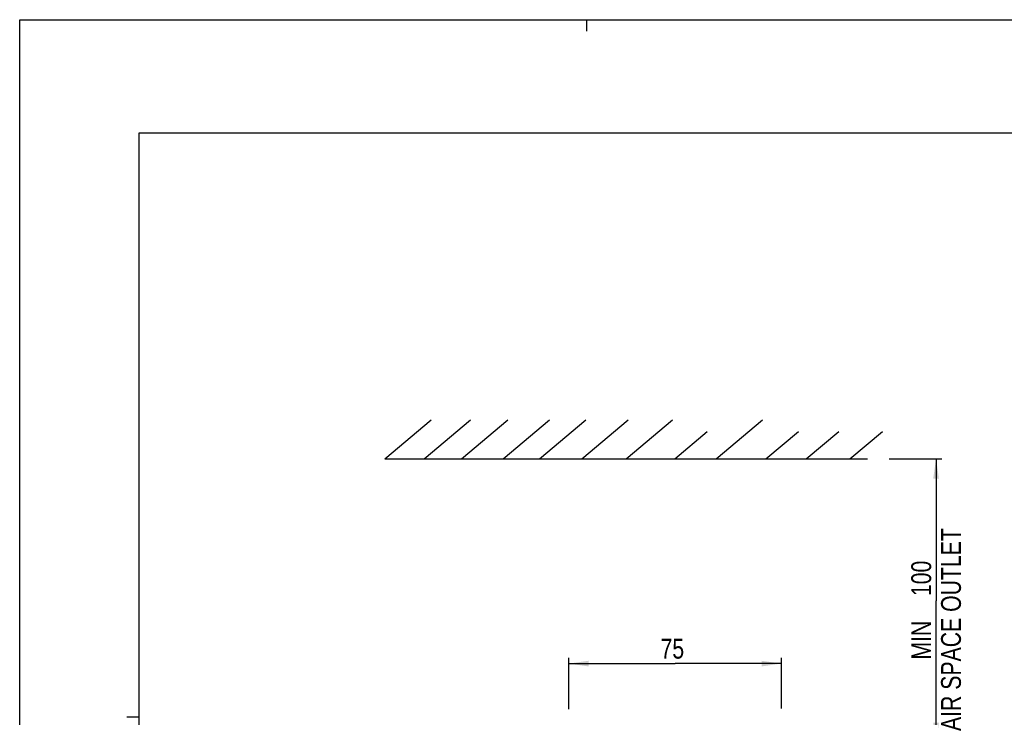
# Model space of a CAD drawing. Extents: x 0 to 594, y 0 to 420.
# Tile 6 of 25: x 0 to 174, y 297 to 420. Entities that reach past the tile are written whole.
import ezdxf

# ---------------------------------------------------------------- set-up
doc = ezdxf.new("R2010")
doc.units = 0
doc.header["$LTSCALE"] = 32.67
doc.layers.get('0').update_dxf_attribs({"linetype": 'CONTINUOUS'})
doc.styles.get("Standard").update_dxf_attribs({"font": 'txt', "width": 0.8})
doc.dimstyles.get("Standard").update_dxf_attribs({"dimtxt": 2.5, "dimasz": 2.5, "dimexe": 1.25, "dimexo": 0.625, "dimtad": 1, "dimcen": 2.5, "dimazin": 3, "dimtfac": 1, "dimtmove": 0, "dimatfit": 3})

# ---------------------------------------------------------------- blocks, each defined once
blk = doc.blocks.new('_FILLED')
at = {"color": 0, "linetype": 'BYBLOCK'}
blk.add_solid([(0, 0), (-1, 0.143), (-1, -0.143)], dxfattribs=at)
blk = doc.blocks.new('*D0')
at = {"color": 2, "linetype": 'CONTINUOUS'}
for p, q in [((153.29, 342.53), (162.59, 342.53)), ((161.59, 342.53), (161.59, 317.49)), ((161.59, 292.45), (161.59, 317.49)), ((136.34, 292.45), (162.59, 292.45))]:
    blk.add_line(p, q, dxfattribs=at)
at = {"color": 2, "linetype": 'CONTINUOUS', "xscale": 3.5, "yscale": 3.5, "zscale": 3.5}
for p, rotation in [((161.59, 342.53), 90), ((161.59, 292.45), 270)]:
    blk.add_blockref('_FILLED', p, dxfattribs=dict(at, rotation=rotation))
at = {"color": 5, "linetype": 'CONTINUOUS', "width": 0.8}
for s, p in [('AIR SPACE OUTLET', (165.97, 294.5)), ('100', (160.72, 318.3)), ('MIN ', (160.72, 307.1))]:
    blk.add_text(s, height=3.5, rotation=90, dxfattribs=at).set_placement(p)
blk = doc.blocks.new('*D3')
at = {"color": 2, "linetype": 'CONTINUOUS'}
for p, q in [((96.81, 298.36), (96.81, 307.39)), ((134.31, 298.45), (134.31, 307.39)), ((96.81, 306.39), (115.56, 306.39)), ((134.31, 306.39), (115.56, 306.39))]:
    blk.add_line(p, q, dxfattribs=at)
at = {"color": 2, "linetype": 'CONTINUOUS', "xscale": 3.5, "yscale": 3.5, "zscale": 3.5, "rotation": 180}
blk.add_blockref('_FILLED', (96.81, 306.39), dxfattribs=at)
at = {"color": 2, "linetype": 'CONTINUOUS', "xscale": 3.5, "yscale": 3.5, "zscale": 3.5}
blk.add_blockref('_FILLED', (134.31, 306.39), dxfattribs=at)
at = {"color": 5, "linetype": 'CONTINUOUS', "width": 0.8}
blk.add_text('75', height=3.5, dxfattribs=at).set_placement((113, 307.27))

msp = doc.modelspace()

# ---------------------------------------------------------------- linework, layer by layer
at = {"color": 7, "linetype": 'CONTINUOUS'}
for p, q in [((0, 0), (0, 420)), ((0, 420), (594, 420)), ((21, 400), (21, 20)), ((573, 400), (21, 400)), ((64.39, 342.53), (72.564, 349.389)), ((71.328, 342.53), (79.502, 349.389)), ((77.895, 342.53), (86.069, 349.389)), ((85.235, 342.53), (93.41, 349.389)), ((91.674, 342.53), (99.848, 349.389)), ((99.143, 342.53), (107.317, 349.389)), ((106.948, 342.53), (115.123, 349.389)), ((122.837, 342.53), (131.011, 349.389)), ((115.497, 342.53), (121.25, 347.358)), ((131.593, 342.53), (137.347, 347.358)), ((138.676, 342.53), (144.429, 347.358)), ((146.402, 342.53), (152.156, 347.358)), ((64.39, 342.53), (149.507, 342.53))]:
    msp.add_line(p, q, dxfattribs=at)
at = {"color": 2, "linetype": 'CONTINUOUS'}
for p, q in [((100, 418), (100, 420)), ((18.9, 297), (21, 297))]:
    msp.add_line(p, q, dxfattribs=at)

# ---------------------------------------------------------------- dimensions: what is measured, and where the dimension line sits
dim = msp.add_linear_dim(base=(161.59, 292.452), p1=(153.293, 342.53), p2=(136.337, 292.452), angle=270, dimstyle='Standard', dxfattribs=at)
dim.commit()
dim.dimension.update_dxf_attribs({"geometry": '*D0', "text_midpoint": (161.59, 316.903), "dimtype": 128})
dim = msp.add_linear_dim(base=(134.307, 306.395), p1=(96.807, 298.358), p2=(134.307, 298.445), dimstyle='Standard', dxfattribs=at)
dim.commit()
dim.dimension.update_dxf_attribs({"geometry": '*D3', "text_midpoint": (115.802, 309.02), "dimtype": 128})

doc.saveas('drawing.dxf')
